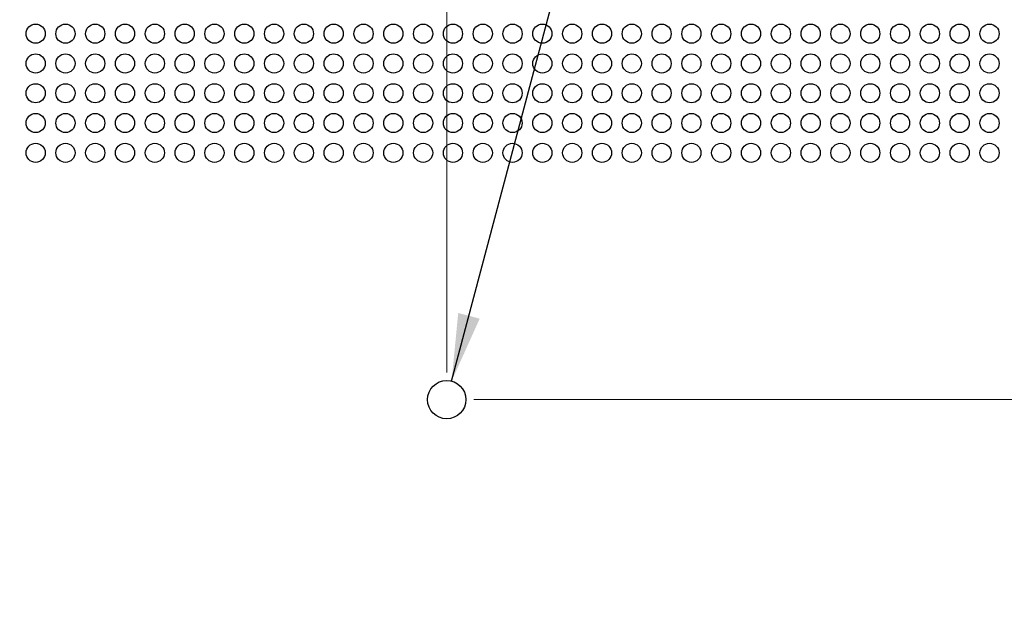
# Model space of a CAD drawing. Header units: millimetres. Extents: x 19 to 844, y 7 to 552.
# Tile 41 of 81: x 273 to 319, y 229 to 256. Entities that reach past the tile are written whole.
import ezdxf

# ---------------------------------------------------------------- set-up
doc = ezdxf.new("R2010")
doc.units = ezdxf.units.MM
doc.styles.add('SLDTEXTSTYLE2', font='GOTHIC.TTF', dxfattribs={"width": 0.913})
doc.styles.get("Standard").update_dxf_attribs({"font": 'GOTHIC.TTF'})
doc.dimstyles.new('SLDDIMSTYLE0', dxfattribs={"dimtxt": 3.175, "dimasz": 3.175, "dimexe": 0, "dimexo": 0.0625, "dimgap": 0.79375, "dimtad": 0, "dimtih": 1, "dimtoh": 1, "dimdec": 1, "dimlfac": 5, "dimrnd": 1e-09, "dimzin": 12, "dimdsep": 46, "dimtxsty": 'SLDTEXTSTYLE2', "dimsah": 1, "dimcen": 0.09, "dimadec": 0, "dimazin": 3, "dimtfac": 1, "dimtdec": 1, "dimtofl": 0, "dimtmove": 0, "dimatfit": 3, "dimfxl": 1, "dimfrac": 2, "dimtolj": 1, "dimtzin": 12, "dimarcsym": 0})
doc.dimstyles.new('SLDDIMSTYLE4', dxfattribs={"dimtxt": 0.18, "dimasz": 3.175, "dimexe": 0, "dimexo": 0.0625, "dimgap": 0, "dimtad": 0, "dimtih": 1, "dimtoh": 1, "dimdec": 0, "dimrnd": 1e-09, "dimzin": 0, "dimdsep": 46, "dimtxsty": 'STANDARD', "dimsah": 1, "dimcen": 0.09, "dimadec": 0, "dimazin": 0, "dimtfac": 3.175, "dimtdec": 0, "dimtofl": 0, "dimtmove": 0, "dimatfit": 3, "dimfxl": 1, "dimfrac": 2, "dimtolj": 1, "dimtzin": 0, "dimarcsym": 0})
doc.dimstyles.new('SLDDIMSTYLE5', dxfattribs={"dimtxt": 3.175, "dimasz": 3.175, "dimexe": 0, "dimexo": 0.0625, "dimgap": 0.79375, "dimtad": 0, "dimtih": 1, "dimtoh": 1, "dimdec": 0, "dimlfac": 5, "dimrnd": 1e-09, "dimzin": 12, "dimdsep": 46, "dimtxsty": 'SLDTEXTSTYLE2', "dimsah": 1, "dimcen": 0.09, "dimadec": 0, "dimazin": 3, "dimtfac": 1, "dimtdec": 0, "dimtofl": 0, "dimtmove": 0, "dimatfit": 3, "dimfxl": 1, "dimfrac": 2, "dimtolj": 1, "dimtzin": 12, "dimarcsym": 0})

# ---------------------------------------------------------------- blocks, each defined once
blk = doc.blocks.new('_D_10')
at = {"color": 7, "linetype": 'Continuous', "lineweight": 18}
for p, q in [((269.982, 316.342), (269.014, 316.342)), ((269.014, 316.342), (269.014, 311.301)), ((275.846, 316.342), (276.814, 316.342)), ((276.814, 316.342), (276.814, 311.301)), ((252.794, 239.176), (252.794, 314.944)), ((292.794, 239.176), (292.794, 314.944)), ((252.794, 311.769), (266.23, 311.769)), ((292.794, 311.769), (279.598, 311.769)), ((269.014, 311.301), (269.982, 311.301)), ((276.814, 311.301), (275.846, 311.301))]:
    blk.add_line(p, q, dxfattribs=at)
for points in [[(252.794, 311.769), (255.969, 311.261), (255.969, 312.277)], [(292.794, 311.769), (289.619, 312.277), (289.619, 311.261)]]:
    blk.add_solid(points, dxfattribs=at)
at = {"color": 7, "linetype": 'Continuous', "lineweight": 18, "char_height": 3.175, "attachment_point": 1, "style": 'SLDTEXTSTYLE2'}
for s, insert in [('7.9', (269.982, 315.357)), ('200', (269.395, 310.607))]:
    blk.add_mtext(s, dxfattribs=dict(at, insert=insert))
blk = doc.blocks.new('_D_17')
at = {"color": 7, "linetype": 'Continuous', "lineweight": 18}
for p, q in [((387.684, 283.769), (417.989, 283.769)), ((414.814, 283.769), (414.814, 265.196)), ((410.709, 264.551), (409.741, 264.551)), ((409.741, 264.551), (409.741, 259.51)), ((418.92, 264.551), (419.887, 264.551)), ((419.887, 264.551), (419.887, 259.51)), ((409.741, 259.51), (410.709, 259.51)), ((419.887, 259.51), (418.92, 259.51)), ((414.814, 237.906), (414.814, 254.76)), ((294.064, 237.906), (417.989, 237.906))]:
    blk.add_line(p, q, dxfattribs=at)
for points in [[(414.814, 283.769), (414.306, 280.594), (415.322, 280.594)], [(414.814, 237.906), (415.322, 241.081), (414.306, 241.081)]]:
    blk.add_solid(points, dxfattribs=at)
at = {"color": 7, "linetype": 'Continuous', "lineweight": 18, "char_height": 3.175, "attachment_point": 1, "style": 'SLDTEXTSTYLE2'}
for s, insert in [('9.03', (410.709, 263.566)), ('229.3', (409.536, 258.816))]:
    blk.add_mtext(s, dxfattribs=dict(at, insert=insert))
blk = doc.blocks.new('_D_18')
at = {"color": 7, "linetype": 'Continuous', "lineweight": 18}
for p, q in [((294.064, 237.906), (417.989, 237.906)), ((414.814, 237.906), (414.814, 223.516)), ((411.882, 222.872), (410.914, 222.872)), ((410.914, 222.872), (410.914, 217.831)), ((417.747, 222.872), (418.714, 222.872)), ((418.714, 222.872), (418.714, 217.831)), ((410.914, 217.831), (411.882, 217.831)), ((418.714, 217.831), (417.747, 217.831)), ((414.814, 197.906), (414.814, 213.081)), ((294.064, 197.906), (417.989, 197.906))]:
    blk.add_line(p, q, dxfattribs=at)
for points in [[(414.814, 237.906), (414.306, 234.731), (415.322, 234.731)], [(414.814, 197.906), (415.322, 201.081), (414.306, 201.081)]]:
    blk.add_solid(points, dxfattribs=at)
at = {"color": 7, "linetype": 'Continuous', "lineweight": 18, "char_height": 3.175, "attachment_point": 1, "style": 'SLDTEXTSTYLE2'}
for s, insert in [('7.9', (411.882, 221.887)), ('200', (411.295, 217.136))]:
    blk.add_mtext(s, dxfattribs=dict(at, insert=insert))

msp = doc.modelspace()

# ---------------------------------------------------------------- linework, layer by layer
at = {"color": 7, "linetype": 'Continuous', "lineweight": 25}
for centre, radius in [((273.484, 255.106), 0.45), ((274.884, 255.106), 0.45), ((276.284, 255.106), 0.45), ((277.684, 255.106), 0.45), ((279.084, 255.106), 0.45), ((280.484, 255.106), 0.45), ((281.884, 255.106), 0.45), ((283.284, 255.106), 0.45), ((284.684, 255.106), 0.45), ((286.084, 255.106), 0.45), ((287.484, 255.106), 0.45), ((288.884, 255.106), 0.45), ((290.284, 255.106), 0.45), ((291.684, 255.106), 0.45), ((293.084, 255.106), 0.45), ((294.484, 255.106), 0.45), ((295.884, 255.106), 0.45), ((297.284, 255.106), 0.45), ((298.684, 255.106), 0.45), ((300.084, 255.106), 0.45), ((301.484, 255.106), 0.45), ((302.884, 255.106), 0.45), ((304.284, 255.106), 0.45), ((305.684, 255.106), 0.45), ((307.084, 255.106), 0.45), ((308.484, 255.106), 0.45), ((309.884, 255.106), 0.45), ((311.284, 255.106), 0.45), ((312.684, 255.106), 0.45), ((314.084, 255.106), 0.45), ((315.484, 255.106), 0.45), ((316.884, 255.106), 0.45), ((318.284, 255.106), 0.45), ((273.484, 253.706), 0.45), ((274.884, 253.706), 0.45), ((276.284, 253.706), 0.45), ((277.684, 253.706), 0.45), ((279.084, 253.706), 0.45), ((280.484, 253.706), 0.45), ((281.884, 253.706), 0.45), ((283.284, 253.706), 0.45), ((284.684, 253.706), 0.45), ((286.084, 253.706), 0.45), ((287.484, 253.706), 0.45), ((288.884, 253.706), 0.45), ((290.284, 253.706), 0.45), ((291.684, 253.706), 0.45), ((293.084, 253.706), 0.45), ((294.484, 253.706), 0.45), ((295.884, 253.706), 0.45), ((297.284, 253.706), 0.45), ((298.684, 253.706), 0.45), ((300.084, 253.706), 0.45), ((301.484, 253.706), 0.45), ((302.884, 253.706), 0.45), ((304.284, 253.706), 0.45), ((305.684, 253.706), 0.45), ((307.084, 253.706), 0.45), ((308.484, 253.706), 0.45), ((309.884, 253.706), 0.45), ((311.284, 253.706), 0.45), ((312.684, 253.706), 0.45), ((314.084, 253.706), 0.45), ((315.484, 253.706), 0.45), ((316.884, 253.706), 0.45), ((318.284, 253.706), 0.45), ((273.484, 252.306), 0.45), ((274.884, 252.306), 0.45), ((276.284, 252.306), 0.45), ((277.684, 252.306), 0.45), ((279.084, 252.306), 0.45), ((280.484, 252.306), 0.45), ((281.884, 252.306), 0.45), ((283.284, 252.306), 0.45), ((284.684, 252.306), 0.45), ((286.084, 252.306), 0.45), ((287.484, 252.306), 0.45), ((288.884, 252.306), 0.45), ((290.284, 252.306), 0.45), ((291.684, 252.306), 0.45), ((293.084, 252.306), 0.45), ((294.484, 252.306), 0.45), ((295.884, 252.306), 0.45), ((297.284, 252.306), 0.45), ((298.684, 252.306), 0.45), ((300.084, 252.306), 0.45), ((301.484, 252.306), 0.45), ((302.884, 252.306), 0.45), ((304.284, 252.306), 0.45), ((305.684, 252.306), 0.45), ((307.084, 252.306), 0.45), ((308.484, 252.306), 0.45), ((309.884, 252.306), 0.45), ((311.284, 252.306), 0.45), ((312.684, 252.306), 0.45), ((314.084, 252.306), 0.45), ((315.484, 252.306), 0.45), ((316.884, 252.306), 0.45), ((318.284, 252.306), 0.45), ((273.484, 250.906), 0.45), ((274.884, 250.906), 0.45), ((276.284, 250.906), 0.45), ((277.684, 250.906), 0.45), ((279.084, 250.906), 0.45), ((280.484, 250.906), 0.45), ((281.884, 250.906), 0.45), ((283.284, 250.906), 0.45), ((284.684, 250.906), 0.45), ((286.084, 250.906), 0.45), ((287.484, 250.906), 0.45), ((288.884, 250.906), 0.45), ((290.284, 250.906), 0.45), ((291.684, 250.906), 0.45), ((293.084, 250.906), 0.45), ((294.484, 250.906), 0.45), ((295.884, 250.906), 0.45), ((297.284, 250.906), 0.45), ((298.684, 250.906), 0.45), ((300.084, 250.906), 0.45), ((301.484, 250.906), 0.45), ((302.884, 250.906), 0.45), ((304.284, 250.906), 0.45), ((305.684, 250.906), 0.45), ((307.084, 250.906), 0.45), ((308.484, 250.906), 0.45), ((309.884, 250.906), 0.45), ((311.284, 250.906), 0.45), ((312.684, 250.906), 0.45), ((314.084, 250.906), 0.45), ((315.484, 250.906), 0.45), ((316.884, 250.906), 0.45), ((318.284, 250.906), 0.45), ((273.484, 249.506), 0.45), ((274.884, 249.506), 0.45), ((276.284, 249.506), 0.45), ((277.684, 249.506), 0.45), ((279.084, 249.506), 0.45), ((280.484, 249.506), 0.45), ((281.884, 249.506), 0.45), ((283.284, 249.506), 0.45), ((284.684, 249.506), 0.45), ((286.084, 249.506), 0.45), ((287.484, 249.506), 0.45), ((288.884, 249.506), 0.45), ((290.284, 249.506), 0.45), ((291.684, 249.506), 0.45), ((293.084, 249.506), 0.45), ((294.484, 249.506), 0.45), ((295.884, 249.506), 0.45), ((297.284, 249.506), 0.45), ((298.684, 249.506), 0.45), ((300.084, 249.506), 0.45), ((301.484, 249.506), 0.45), ((302.884, 249.506), 0.45), ((304.284, 249.506), 0.45), ((305.684, 249.506), 0.45), ((307.084, 249.506), 0.45), ((308.484, 249.506), 0.45), ((309.884, 249.506), 0.45), ((311.284, 249.506), 0.45), ((312.684, 249.506), 0.45), ((314.084, 249.506), 0.45), ((315.484, 249.506), 0.45), ((316.884, 249.506), 0.45), ((318.284, 249.506), 0.45), ((292.794, 237.906), 0.9)]:
    msp.add_circle(centre, radius, dxfattribs=at)

# ---------------------------------------------------------------- dimensions: what is measured, and where the dimension line sits
at = {"color": 7, "linetype": 'Continuous', "lineweight": 18}
for base, p1, p2, angle, dimstyle, picture, middle in [((292.794, 311.769), (252.794, 237.906), (292.794, 237.906), 0, 'SLDDIMSTYLE5', '_D_10', (272.914, 311.769)), ((414.814, 237.906), (386.414, 283.769), (292.794, 237.906), 90, 'SLDDIMSTYLE0', '_D_17', (414.814, 259.978)), ((414.814, 197.906), (292.794, 237.906), (292.794, 197.906), 270, 'SLDDIMSTYLE5', '_D_18', (414.814, 218.299))]:
    dim = msp.add_linear_dim(base=base, p1=p1, p2=p2, angle=angle, dimstyle=dimstyle, dxfattribs=at)
    dim.commit()
    dim.dimension.update_dxf_attribs({"geometry": picture, "text_midpoint": middle, "dimtype": 160})

# ---------------------------------------------------------------- leaders
at = {"color": 7, "linetype": 'Continuous', "lineweight": 0}
msp.add_leader([(293.021, 238.777), (315.25, 322.443), (318.425, 322.443)], dimstyle='SLDDIMSTYLE4', dxfattribs=at)

doc.saveas('drawing.dxf')
